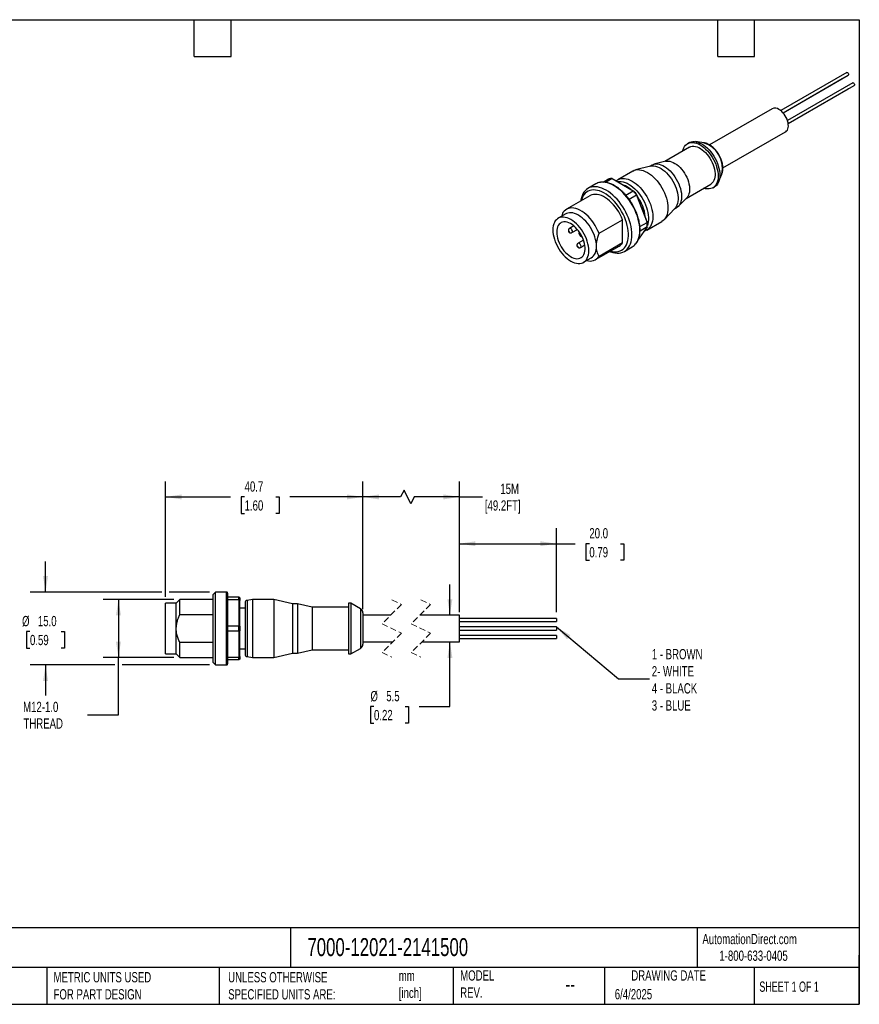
# Model space of a CAD drawing. Header units: millimetres. Extents: x 6 to 273, y 6 to 210.
# Tile 2 of 2: x 100 to 273, y 6 to 210. Entities that reach past the tile are written whole.
import ezdxf

# ---------------------------------------------------------------- set-up
doc = ezdxf.new("R2010")
doc.units = ezdxf.units.MM
doc.linetypes.add('SLD-Dashed', pattern=[1.905, 1.27, -0.635])
doc.linetypes.add('SLD-Solid', pattern=[0])
doc.layers.add('DIMENSIONS', color=140, linetype='SLD-Solid', lineweight=25)
doc.layers.add('TEXT', color=140, linetype='SLD-Solid', lineweight=25)
doc.styles.add('SLDTEXTSTYLE0', font='TXT', dxfattribs={"width": 0.7})
doc.styles.add('SLDTEXTSTYLE1', font='TXT', dxfattribs={"width": 0.65})
doc.dimstyles.new('SLDDIMSTYLE0', dxfattribs={"dimtxt": 2.158008, "dimasz": 3.302, "dimexe": 0, "dimexo": 0.0625, "dimgap": 0.539502, "dimtad": 0, "dimtih": 1, "dimtoh": 1, "dimdec": 1, "dimrnd": 1e-09, "dimzin": 12, "dimdsep": 46, "dimtxsty": 'SLDTEXTSTYLE0', "dimsah": 1, "dimcen": 0.09, "dimadec": 0, "dimazin": 3, "dimtfac": 1, "dimtdec": 1, "dimtofl": 0, "dimtmove": 0, "dimatfit": 3, "dimfxl": 0, "dimfrac": 2, "dimtolj": 1, "dimtzin": 12, "dimarcsym": 0})
doc.dimstyles.new('SLDDIMSTYLE2', dxfattribs={"dimtxt": 2.158008, "dimasz": 3.302, "dimexe": 0, "dimexo": 0.0625, "dimgap": 0.539502, "dimtad": 0, "dimtih": 1, "dimtoh": 1, "dimdec": 1, "dimrnd": 1e-09, "dimzin": 4, "dimdsep": 46, "dimtxsty": 'SLDTEXTSTYLE0', "dimsah": 1, "dimcen": 0.09, "dimadec": 0, "dimazin": 1, "dimtfac": 1, "dimtdec": 1, "dimtmove": 0, "dimatfit": 0, "dimfxl": 0, "dimfrac": 2, "dimtolj": 1, "dimtzin": 12, "dimarcsym": 0})
doc.dimstyles.new('SLDDIMSTYLE3', dxfattribs={"dimtxt": 2.158008, "dimasz": 3.302, "dimexe": 0, "dimexo": 0.0625, "dimgap": 0.539502, "dimtad": 0, "dimtih": 1, "dimtoh": 1, "dimdec": 1, "dimrnd": 1e-09, "dimzin": 12, "dimdsep": 46, "dimtxsty": 'SLDTEXTSTYLE0', "dimsah": 1, "dimcen": 0.09, "dimadec": 0, "dimazin": 3, "dimtfac": 1, "dimtdec": 1, "dimtmove": 0, "dimatfit": 0, "dimfxl": 0, "dimfrac": 2, "dimtolj": 1, "dimtzin": 12, "dimarcsym": 0})
doc.dimstyles.new('SLDDIMSTYLE4', dxfattribs={"dimtxt": 2.158008, "dimasz": 3.302, "dimexe": 0, "dimexo": 0.0625, "dimgap": 0.539502, "dimtad": 0, "dimtih": 1, "dimtoh": 1, "dimdec": 1, "dimrnd": 1e-09, "dimzin": 4, "dimdsep": 46, "dimtxsty": 'SLDTEXTSTYLE0', "dimsah": 1, "dimcen": 0.09, "dimadec": 0, "dimazin": 1, "dimtfac": 1, "dimtdec": 1, "dimtofl": 0, "dimtmove": 0, "dimatfit": 3, "dimfxl": 0, "dimfrac": 2, "dimtolj": 1, "dimtzin": 12, "dimarcsym": 0})
doc.dimstyles.new('SLDDIMSTYLE5', dxfattribs={"dimtxt": 0.18, "dimasz": 3.302, "dimexe": 0, "dimexo": 0.0625, "dimgap": 0, "dimtad": 0, "dimtih": 1, "dimtoh": 1, "dimdec": 0, "dimrnd": 1e-09, "dimzin": 0, "dimdsep": 46, "dimtxsty": 'Standard', "dimsah": 1, "dimcen": 0.09, "dimadec": 0, "dimazin": 0, "dimtfac": 3.302, "dimtdec": 0, "dimtofl": 0, "dimtmove": 0, "dimatfit": 3, "dimfxl": 0, "dimfrac": 2, "dimtolj": 1, "dimtzin": 0, "dimarcsym": 0})

# ---------------------------------------------------------------- blocks, each defined once
blk = doc.blocks.new('_D_1')
at = {"layer": 'DIMENSIONS'}
for p, q in [((129.96, 90.43), (129.96, 114.23)), ((170.66, 88.41), (170.66, 114.23)), ((129.96, 111.06), (143.34, 111.06)), ((146.26, 111.06), (145.54, 111.06)), ((145.54, 111.06), (145.54, 107.63)), ((152.67, 111.06), (153.4, 111.06)), ((153.4, 111.06), (153.4, 107.63)), ((170.66, 111.06), (155.6, 111.06)), ((145.54, 107.63), (146.26, 107.63)), ((153.4, 107.63), (152.67, 107.63))]:
    blk.add_line(p, q, dxfattribs=at)
for points in [[(129.96, 111.06), (133.27, 110.55), (133.27, 111.57)], [(170.66, 111.06), (167.36, 111.57), (167.36, 110.55)]]:
    blk.add_solid(points, dxfattribs=at)
at = {"layer": 'DIMENSIONS', "char_height": 2.117, "attachment_point": 1, "style": 'SLDTEXTSTYLE0'}
for s, insert in [('40.7', (146.26, 114.27)), ('1.60', (146.26, 110.36))]:
    blk.add_mtext(s, dxfattribs=dict(at, insert=insert))
blk = doc.blocks.new('_D_2')
at = {"layer": 'DIMENSIONS'}
for p, q in [((131.64, 89.91), (117.07, 89.91)), ((120.24, 89.91), (120.24, 77.91)), ((131.64, 77.91), (117.07, 77.91)), ((120.24, 66.07), (120.24, 77.91)), ((113.89, 66.07), (120.24, 66.07))]:
    blk.add_line(p, q, dxfattribs=at)
for points in [[(120.24, 89.91), (119.73, 86.6), (120.75, 86.6)], [(120.24, 77.91), (120.75, 81.21), (119.73, 81.21)]]:
    blk.add_solid(points, dxfattribs=at)
at = {"layer": 'DIMENSIONS', "char_height": 2.117, "attachment_point": 1, "style": 'SLDTEXTSTYLE0'}
for s, insert in [('M12-1.0', (100.57, 68.79)), ('THREAD', (100.65, 65.36))]:
    blk.add_mtext(s, dxfattribs=dict(at, insert=insert))
blk = doc.blocks.new('_D_3')
at = {"layer": 'DIMENSIONS'}
for p, q in [((105.2, 91.41), (105.2, 97.76)), ((129.2, 91.41), (102.02, 91.41)), ((138.99, 91.41), (130.73, 91.41)), ((101.99, 83.29), (101.27, 83.29)), ((101.27, 83.29), (101.27, 79.86)), ((108.4, 83.29), (109.13, 83.29)), ((109.13, 83.29), (109.13, 79.86)), ((101.27, 79.86), (101.99, 79.86)), ((109.13, 79.86), (108.4, 79.86)), ((119.48, 76.41), (102.02, 76.41)), ((105.2, 76.41), (105.2, 70.06)), ((138.99, 76.41), (121, 76.41))]:
    blk.add_line(p, q, dxfattribs=at)
for points in [[(105.2, 91.41), (105.7, 94.71), (104.69, 94.71)], [(105.2, 76.41), (104.69, 73.1), (105.7, 73.1)]]:
    blk.add_solid(points, dxfattribs=at)
at = {"layer": 'DIMENSIONS', "char_height": 2.117, "attachment_point": 1, "style": 'SLDTEXTSTYLE0'}
for s, insert in [('%%c', (100.36, 86.5)), ('15.0', (103.62, 86.5)), ('0.59', (101.99, 82.59))]:
    blk.add_mtext(s, dxfattribs=dict(at, insert=insert))
blk = doc.blocks.new('_D_4')
at = {"layer": 'DIMENSIONS'}
for p, q in [((170.66, 87.93), (170.66, 114.23)), ((190.58, 87.93), (190.58, 114.23)), ((179.14, 112.47), (178.43, 111.06)), ((180.55, 109.65), (179.14, 112.47)), ((178.43, 111.06), (170.66, 111.06)), ((181.25, 111.06), (180.55, 109.65)), ((190.58, 111.06), (181.25, 111.06)), ((190.58, 111.06), (195.34, 111.06))]:
    blk.add_line(p, q, dxfattribs=at)
for points in [[(170.66, 111.06), (173.97, 110.55), (173.97, 111.57)], [(190.58, 111.06), (187.27, 111.57), (187.27, 110.55)]]:
    blk.add_solid(points, dxfattribs=at)
at = {"layer": 'DIMENSIONS', "char_height": 2.117, "attachment_point": 1, "style": 'SLDTEXTSTYLE0'}
for s, insert in [('15M', (199.01, 113.79)), ('[49.2FT]', (195.82, 110.36))]:
    blk.add_mtext(s, dxfattribs=dict(at, insert=insert))
blk = doc.blocks.new('_D_5')
at = {"layer": 'DIMENSIONS'}
for p, q in [((188.61, 86.66), (188.61, 93.01)), ((188.61, 67.8), (188.61, 81.16)), ((172.95, 67.8), (172.23, 67.8)), ((172.23, 67.8), (172.23, 64.37)), ((179.36, 67.8), (180.09, 67.8)), ((180.09, 67.8), (180.09, 64.37)), ((182.26, 67.8), (188.61, 67.8)), ((172.23, 64.37), (172.95, 64.37)), ((180.09, 64.37), (179.36, 64.37))]:
    blk.add_line(p, q, dxfattribs=at)
for points in [[(188.61, 86.66), (189.12, 89.96), (188.1, 89.96)], [(188.61, 81.16), (188.1, 77.85), (189.12, 77.85)]]:
    blk.add_solid(points, dxfattribs=at)
at = {"layer": 'DIMENSIONS', "char_height": 2.117, "attachment_point": 1, "style": 'SLDTEXTSTYLE0'}
for s, insert in [('%%c', (172.22, 71.01)), ('5.5', (175.48, 71.01)), ('0.22', (172.95, 67.1))]:
    blk.add_mtext(s, dxfattribs=dict(at, insert=insert))
blk = doc.blocks.new('_D_6')
at = {"layer": 'DIMENSIONS'}
for p, q in [((190.58, 87.25), (190.58, 104.58)), ((210.58, 87.25), (210.58, 104.58)), ((190.58, 101.41), (210.58, 101.41)), ((210.58, 101.41), (214.45, 101.41)), ((217.37, 101.41), (216.64, 101.41)), ((216.64, 101.41), (216.64, 97.98)), ((223.78, 101.41), (224.51, 101.41)), ((224.51, 101.41), (224.51, 97.98)), ((216.64, 97.98), (217.37, 97.98)), ((224.51, 97.98), (223.78, 97.98))]:
    blk.add_line(p, q, dxfattribs=at)
for points in [[(190.58, 101.41), (193.88, 100.9), (193.88, 101.91)], [(210.58, 101.41), (207.27, 101.91), (207.27, 100.9)]]:
    blk.add_solid(points, dxfattribs=at)
at = {"layer": 'DIMENSIONS', "char_height": 2.117, "attachment_point": 1, "style": 'SLDTEXTSTYLE0'}
for s, insert in [('20.0', (217.37, 104.62)), ('0.79', (217.37, 100.71))]:
    blk.add_mtext(s, dxfattribs=dict(at, insert=insert))

msp = doc.modelspace()

# ---------------------------------------------------------------- linework, layer by layer
for p, q in [((270.46, 198.67), (256.84, 190.8)), ((257.32, 190.34), (270.78, 198.12)), ((257.32, 190.34), (269.55, 197.4)), ((269.55, 197.41), (269.55, 197.4)), ((271.7, 196.53), (258.24, 188.75)), ((258.39, 188.11), (272.02, 195.97)), ((258.39, 188.11), (270.78, 195.26)), ((270.79, 195.26), (270.78, 195.26)), ((255.11, 191.18), (242.16, 183.71)), ((244.91, 178.95), (257.86, 186.42)), ((238.02, 183.22), (232.92, 180.28)), ((237.95, 184.16), (237.59, 183.96)), ((240.95, 184.15), (239.25, 184.39)), ((229.99, 179.32), (226.86, 178.54)), ((230.24, 179.54), (229.75, 179.26)), ((233.13, 180.33), (230.69, 179.72)), ((226.33, 178.32), (223.22, 176.53)), ((244.04, 176.08), (244.69, 177.68)), ((218.72, 175.66), (217.09, 174.72)), ((220.19, 176.03), (221.35, 176.7)), ((222.05, 176.76), (220.7, 175.98)), ((222.05, 176.76), (226.43, 174.23)), ((237.32, 172.66), (242.42, 175.6)), ((242.84, 174.86), (243.2, 175.07)), ((217.49, 173.22), (212.65, 170.42)), ((224.89, 173.34), (226.43, 174.23)), ((227.12, 173.36), (225.58, 172.47)), ((227.12, 173.36), (229.31, 167.72)), ((229.31, 167.83), (227.16, 173.39)), ((235.72, 171.01), (237.47, 172.81)), ((234.85, 170.42), (235.34, 170.71)), ((212.49, 169.47), (210.93, 168.57)), ((211.93, 169.74), (211.71, 169.02)), ((232.78, 168.28), (235.02, 170.6)), ((214.16, 166.99), (213.27, 166.48)), ((219.36, 165.46), (224.2, 168.25)), ((224.2, 163.51), (224.2, 168.25)), ((229.31, 166.79), (227.47, 164.17)), ((227.8, 166.85), (229.31, 167.72)), ((229.31, 166.79), (227.83, 165.93)), ((229.22, 166.13), (232.33, 167.93)), ((229.33, 167.25), (229.33, 167.41)), ((213.77, 165.61), (214.9, 166.26)), ((228.7, 165.92), (228.82, 165.96)), ((216.17, 164.07), (215.04, 163.41)), ((215.54, 162.55), (216.43, 163.06)), ((218.65, 160.03), (223.49, 162.83)), ((224.2, 163.51), (219.36, 160.71)), ((224.59, 161.73), (226.22, 162.67)), ((216.18, 159.48), (217.74, 160.37)), ((132.91, 89.91), (132.16, 89.16)), ((139.76, 89.91), (132.91, 89.91)), ((132.91, 86.81), (132.91, 89.91)), ((140.26, 91.41), (139.76, 90.91)), ((139.76, 76.91), (139.76, 90.91)), ((142.56, 91.41), (140.26, 91.41)), ((140.26, 76.41), (140.26, 91.41)), ((142.56, 76.41), (142.56, 91.41)), ((142.76, 91.21), (142.76, 76.61)), ((142.76, 90.41), (145.06, 90.41)), ((145.06, 89.84), (142.76, 89.84)), ((145.06, 89.84), (145.06, 90.41)), ((145.06, 89.84), (145.06, 84.47)), ((145.26, 90.21), (145.26, 89.7)), ((145.26, 84.41), (145.26, 89.7)), ((147.86, 89.91), (146.78, 89.71)), ((146.78, 89.71), (146.78, 78.1)), ((152.27, 89.91), (147.86, 89.91)), ((147.86, 89.91), (147.86, 77.91)), ((156.16, 89.01), (152.27, 89.91)), ((152.27, 89.91), (152.27, 77.91)), ((132.16, 89.16), (129.96, 89.16)), ((129.96, 78.66), (129.96, 89.16)), ((132.16, 83.91), (132.16, 89.16)), ((146.36, 88.11), (145.26, 88.11)), ((146.36, 89.22), (146.36, 78.59)), ((157.16, 89.01), (156.16, 89.01)), ((156.16, 89.01), (156.16, 78.81)), ((160.2, 88.31), (157.16, 89.01)), ((157.16, 89.01), (157.16, 78.81)), ((167.66, 88.31), (160.2, 88.31)), ((160.2, 88.31), (160.2, 79.51)), ((168.16, 89.16), (167.66, 89.16)), ((167.66, 89.16), (167.66, 78.66)), ((170.16, 88), (168.16, 89.16)), ((168.16, 89.16), (168.16, 78.66)), ((170.16, 88), (170.16, 79.81)), ((132.91, 86.81), (139.76, 86.81)), ((170.66, 87.14), (170.66, 80.68)), ((176.41, 86.66), (170.66, 86.66)), ((190.58, 86.66), (182.41, 86.66)), ((190.58, 81.16), (190.58, 86.66)), ((210.58, 85.98), (190.58, 85.98)), ((210.58, 85.98), (210.58, 85.34)), ((132.16, 78.66), (132.16, 83.91)), ((142.76, 84.47), (145.06, 84.47)), ((145.06, 83.34), (142.76, 83.34)), ((145.06, 83.34), (145.06, 84.47)), ((145.06, 83.34), (145.06, 77.97)), ((145.26, 84.41), (145.26, 83.4)), ((145.26, 78.11), (145.26, 83.4)), ((190.58, 85.34), (210.58, 85.34)), ((210.58, 84.23), (190.58, 84.23)), ((190.58, 83.59), (210.58, 83.59)), ((210.58, 84.23), (210.58, 83.59)), ((210.58, 82.48), (190.58, 82.48)), ((190.58, 81.84), (210.58, 81.84)), ((210.58, 82.48), (210.58, 82.16)), ((210.58, 82.16), (210.58, 81.84)), ((132.91, 77.91), (132.91, 81)), ((139.76, 81), (132.91, 81)), ((145.26, 79.71), (146.36, 79.71)), ((157.16, 78.81), (160.2, 79.51)), ((160.2, 79.51), (167.66, 79.51)), ((168.16, 78.66), (170.16, 79.81)), ((170.66, 81.16), (176.84, 81.16)), ((182.84, 81.16), (190.58, 81.16)), ((129.96, 78.66), (132.16, 78.66)), ((132.16, 78.66), (132.91, 77.91)), ((132.91, 77.91), (139.76, 77.91)), ((142.76, 77.97), (145.06, 77.97)), ((145.06, 77.41), (142.76, 77.41)), ((145.06, 77.41), (145.06, 77.97)), ((145.26, 78.11), (145.26, 77.61)), ((146.78, 78.1), (147.86, 77.91)), ((147.86, 77.91), (152.27, 77.91)), ((152.27, 77.91), (156.16, 78.81)), ((156.16, 78.81), (157.16, 78.81)), ((167.66, 78.66), (168.16, 78.66)), ((139.76, 76.91), (140.26, 76.41)), ((140.26, 76.41), (142.56, 76.41))]:
    msp.add_line(p, q)
at = {"color": 7, "linetype": 'SLD-Dashed', "lineweight": 18}
for p, q in [((176.62, 89.83), (178.62, 88.87)), ((182.62, 89.83), (184.62, 88.87)), ((178.62, 88.87), (174.62, 84.87)), ((184.62, 88.87), (180.62, 84.87)), ((174.62, 84.87), (178.62, 82.94)), ((180.62, 84.87), (184.62, 82.94)), ((178.62, 82.94), (174.62, 78.94)), ((184.62, 82.94), (180.62, 78.94)), ((174.62, 78.94), (176.62, 77.98)), ((180.62, 78.94), (182.62, 77.98))]:
    msp.add_line(p, q, dxfattribs=at)
at = {"flags": 128}
for points in [[(270.46, 198.67), (270.54, 198.68), (270.62, 198.65), (270.71, 198.58), (270.78, 198.49), (270.83, 198.37), (270.85, 198.26), (270.83, 198.17), (270.78, 198.12), (270.78, 198.12)], [(271.7, 196.53), (271.77, 196.54), (271.86, 196.51)], [(271.86, 196.51), (271.95, 196.44), (272.02, 196.34), (272.07, 196.23), (272.09, 196.12), (272.07, 196.03), (272.02, 195.97), (272.02, 195.97)], [(257.86, 186.42), (257.88, 186.43), (258.06, 186.58), (258.21, 186.78), (258.32, 187.01), (258.39, 187.29), (258.42, 187.6), (258.41, 187.93), (258.36, 188.28), (258.27, 188.65), (258.14, 189.01), (257.98, 189.37), (257.78, 189.72), (257.55, 190.05), (257.31, 190.36), (257.04, 190.63), (256.76, 190.86), (256.48, 191.05)], [(236.59, 182.4), (236.59, 182.4), (236.69, 182.77), (236.83, 183.11), (237, 183.41), (237.21, 183.67), (237.46, 183.87), (237.73, 184.03), (238.04, 184.14), (238.36, 184.2), (238.71, 184.2), (239.07, 184.15), (239.45, 184.05), (239.83, 183.9), (240.22, 183.7), (240.61, 183.45), (240.99, 183.16), (241.36, 182.83), (241.73, 182.46), (242.07, 182.05), (242.4, 181.62), (242.7, 181.16), (242.98, 180.69), (243.22, 180.2), (243.43, 179.7), (243.61, 179.2), (243.75, 178.7), (243.85, 178.21), (243.91, 177.73), (243.93, 177.27), (243.91, 176.83), (243.85, 176.42), (243.75, 176.05), (243.61, 175.71), (243.43, 175.41), (243.22, 175.16), (242.98, 174.95), (242.7, 174.79), (242.4, 174.68), (242.07, 174.63), (241.73, 174.62), (241.36, 174.67), (240.99, 174.77), (240.99, 174.77)], [(237.95, 184.16), (238.09, 184.24), (238.39, 184.34), (238.71, 184.4), (239.06, 184.4), (239.42, 184.36), (239.8, 184.25), (240.18, 184.1), (240.57, 183.9), (240.96, 183.66), (241.34, 183.36), (241.72, 183.03), (242.08, 182.66), (242.43, 182.26), (242.75, 181.82), (243.06, 181.37), (243.33, 180.89), (243.57, 180.4), (243.79, 179.9), (243.96, 179.4), (244.1, 178.9), (244.2, 178.41), (244.26, 177.93), (244.28, 177.47), (244.26, 177.04), (244.2, 176.63), (244.1, 176.25), (243.96, 175.91), (243.79, 175.62), (243.57, 175.36), (243.33, 175.15), (243.2, 175.07)], [(238.02, 183.22), (238.05, 183.24), (238.32, 183.35), (238.61, 183.42), (238.92, 183.43), (239.26, 183.38), (239.6, 183.29), (239.95, 183.14), (240.31, 182.95), (240.66, 182.71), (241.01, 182.43), (241.35, 182.11), (241.67, 181.75), (241.97, 181.36), (242.25, 180.95), (242.51, 180.52), (242.73, 180.07), (242.93, 179.61), (243.08, 179.16), (243.2, 178.7), (243.28, 178.25), (243.32, 177.82), (243.32, 177.41), (243.28, 177.03), (243.2, 176.68), (243.08, 176.36), (242.93, 176.08), (242.73, 175.85), (242.51, 175.66), (242.42, 175.6)], [(229.99, 179.32), (230.01, 179.32), (230.34, 179.37), (230.68, 179.36), (231.04, 179.31), (231.42, 179.2), (231.8, 179.03), (232.18, 178.82), (232.56, 178.57), (232.94, 178.27), (233.31, 177.93), (233.66, 177.55), (234, 177.14), (234.31, 176.71), (234.6, 176.25), (234.86, 175.77), (235.09, 175.28), (235.29, 174.79), (235.44, 174.29), (235.56, 173.8), (235.65, 173.32), (235.69, 172.86), (235.69, 172.42), (235.65, 172), (235.56, 171.61), (235.44, 171.26), (235.29, 170.95), (235.09, 170.68), (235.02, 170.6)], [(230.24, 179.54), (230.42, 179.63), (230.72, 179.73), (231.05, 179.78), (231.39, 179.77), (231.75, 179.71), (232.12, 179.6), (232.51, 179.44), (232.89, 179.23), (233.27, 178.98), (233.65, 178.68), (234.02, 178.34), (234.37, 177.96), (234.71, 177.55), (235.02, 177.12), (235.31, 176.66), (235.57, 176.18), (235.8, 175.69), (235.99, 175.2), (236.15, 174.7), (236.27, 174.21), (236.35, 173.73), (236.39, 173.27), (236.39, 172.83), (236.35, 172.41), (236.27, 172.02), (236.15, 171.67), (235.99, 171.36), (235.8, 171.09), (235.57, 170.86), (235.34, 170.71)], [(233.13, 180.33), (233.33, 180.37), (233.64, 180.38), (233.98, 180.34), (234.32, 180.24), (234.67, 180.1), (235.03, 179.9), (235.38, 179.66), (235.73, 179.38), (236.07, 179.06), (236.39, 178.7), (236.69, 178.32), (236.97, 177.9), (237.23, 177.47), (237.45, 177.02), (237.65, 176.57), (237.8, 176.11), (237.92, 175.65), (238, 175.21), (238.04, 174.78), (238.04, 174.36), (238, 173.98), (237.92, 173.63), (237.8, 173.31), (237.65, 173.03), (237.47, 172.81)], [(222.87, 176.27), (222.94, 176.33), (223.22, 176.53), (223.53, 176.67), (223.86, 176.76), (224.22, 176.8), (224.59, 176.79), (224.99, 176.73), (225.39, 176.61), (225.8, 176.44), (226.22, 176.23), (226.63, 175.96), (227.04, 175.66), (227.45, 175.31), (227.84, 174.92), (228.22, 174.5), (228.57, 174.04), (228.91, 173.56), (229.22, 173.06), (229.5, 172.54), (229.74, 172.01), (229.96, 171.48), (230.14, 170.94), (230.28, 170.41), (230.38, 169.88), (230.44, 169.37), (230.46, 168.88), (230.44, 168.41), (230.38, 167.97), (230.28, 167.56), (230.14, 167.19), (229.96, 166.86), (229.74, 166.57), (229.5, 166.33), (229.22, 166.13), (228.91, 165.99), (228.82, 165.96)], [(226.33, 178.32), (226.64, 178.47), (226.97, 178.56), (227.33, 178.6), (227.71, 178.59), (228.1, 178.53), (228.5, 178.41), (228.91, 178.24), (229.33, 178.03), (229.75, 177.76), (230.16, 177.45), (230.56, 177.1), (230.95, 176.72), (231.33, 176.29), (231.69, 175.84), (232.02, 175.36), (232.33, 174.86), (232.61, 174.34), (232.86, 173.81), (233.07, 173.28), (233.25, 172.74), (233.39, 172.2), (233.49, 171.68), (233.55, 171.17), (233.57, 170.68), (233.55, 170.21), (233.49, 169.77), (233.39, 169.36), (233.25, 168.99), (233.07, 168.66), (232.86, 168.37), (232.61, 168.12), (232.33, 167.93), (232.33, 167.93)], [(221.59, 161.73), (221.76, 161.66), (222.22, 161.52), (222.66, 161.43), (223.08, 161.38), (223.49, 161.39), (223.88, 161.45), (224.25, 161.57), (224.59, 161.73), (224.91, 161.95), (225.19, 162.21), (225.44, 162.51), (225.65, 162.86), (225.83, 163.26), (225.97, 163.68), (226.07, 164.15), (226.13, 164.64), (226.15, 165.17), (226.13, 165.71), (226.07, 166.28), (225.97, 166.85), (225.83, 167.44), (225.65, 168.04), (225.44, 168.64), (225.19, 169.23), (224.91, 169.82), (224.59, 170.39), (224.25, 170.95), (223.88, 171.49), (223.49, 172), (223.08, 172.48), (222.66, 172.93), (222.22, 173.35), (221.76, 173.73), (221.3, 174.06), (220.84, 174.35), (220.38, 174.59), (219.92, 174.79), (219.47, 174.93), (219.03, 175.03), (218.6, 175.07), (218.19, 175.06), (217.8, 175), (217.43, 174.89), (217.09, 174.72), (216.78, 174.51), (216.5, 174.25), (216.25, 173.94), (216.04, 173.59), (215.86, 173.2), (215.72, 172.77), (215.62, 172.31), (215.59, 172.12)], [(226.92, 163.26), (227.06, 163.45), (227.28, 163.8), (227.45, 164.19), (227.59, 164.62), (227.69, 165.09), (227.75, 165.58), (227.77, 166.1), (227.75, 166.65), (227.69, 167.21), (227.59, 167.79), (227.45, 168.38), (227.28, 168.98), (227.06, 169.58), (226.81, 170.17), (226.53, 170.76), (226.22, 171.33), (225.88, 171.89), (225.51, 172.43), (225.12, 172.94), (224.71, 173.42), (224.28, 173.87), (223.84, 174.29), (223.39, 174.67), (222.93, 175), (222.47, 175.29), (222.01, 175.53), (221.55, 175.73), (221.1, 175.87), (220.66, 175.97), (220.23, 176.01), (219.82, 176), (219.57, 175.97)], [(223.12, 176.14), (223.22, 176.16), (223.57, 176.19), (223.95, 176.17), (224.34, 176.09), (224.74, 175.97), (225.14, 175.79), (225.55, 175.57), (225.96, 175.3), (226.36, 174.98), (226.76, 174.63), (227.14, 174.23), (227.5, 173.81), (227.85, 173.35), (228.17, 172.87), (228.46, 172.37), (228.72, 171.86), (228.95, 171.34), (229.15, 170.81), (229.31, 170.28), (229.43, 169.76), (229.51, 169.25), (229.55, 168.75), (229.55, 168.28), (229.51, 167.83), (229.43, 167.42), (229.33, 167.08)], [(221.69, 161.79), (221.72, 161.78), (222.15, 161.68), (222.56, 161.64), (222.96, 161.64), (223.34, 161.71), (223.7, 161.82), (224.03, 161.98), (224.33, 162.2), (224.6, 162.46), (224.83, 162.77), (225.03, 163.12), (225.19, 163.52), (225.31, 163.95), (225.39, 164.41), (225.43, 164.91), (225.43, 165.43), (225.39, 165.97), (225.31, 166.53), (225.19, 167.1), (225.03, 167.68), (224.83, 168.26), (224.6, 168.84), (224.33, 169.41), (224.03, 169.97), (223.7, 170.52), (223.34, 171.04), (222.96, 171.54), (222.56, 172.01), (222.15, 172.45), (221.72, 172.85), (221.27, 173.21), (220.83, 173.53), (220.38, 173.8), (219.93, 174.03), (219.48, 174.2), (219.05, 174.32), (218.62, 174.39), (218.21, 174.41), (217.82, 174.38), (217.45, 174.29), (217.11, 174.15), (216.8, 173.96), (216.51, 173.72), (216.26, 173.43), (216.04, 173.1), (215.86, 172.73), (215.72, 172.32), (215.69, 172.18)], [(224.2, 168.25), (223.97, 168.8), (223.71, 169.35), (223.42, 169.88), (223.09, 170.39), (222.74, 170.88), (222.36, 171.34), (221.96, 171.76), (221.55, 172.15), (221.13, 172.49), (220.7, 172.79), (220.27, 173.04), (219.85, 173.24), (219.42, 173.38), (219.01, 173.47), (218.62, 173.5), (218.24, 173.48), (217.89, 173.4), (217.56, 173.26), (217.49, 173.22)], [(219.36, 165.46), (219.13, 166.01), (218.87, 166.55), (218.57, 167.09), (218.25, 167.6), (217.89, 168.09), (217.52, 168.54), (217.12, 168.97), (216.71, 169.35), (216.29, 169.7), (215.86, 170), (215.43, 170.24), (215, 170.44), (214.58, 170.58), (214.17, 170.67), (213.77, 170.7), (213.4, 170.68), (213.05, 170.6), (212.72, 170.46), (212.42, 170.27), (212.16, 170.03), (211.93, 169.74)], [(209.85, 166.17), (209.87, 165.71), (209.93, 165.23), (210.03, 164.74), (210.17, 164.24), (210.34, 163.73), (210.56, 163.24), (210.8, 162.75), (211.08, 162.27), (211.38, 161.81), (211.7, 161.38), (212.05, 160.98), (212.41, 160.61), (212.79, 160.27), (213.17, 159.98), (213.56, 159.74), (213.95, 159.54), (214.33, 159.38), (214.71, 159.28), (215.07, 159.23), (215.42, 159.24), (215.74, 159.29), (216.04, 159.4), (216.32, 159.56), (216.56, 159.77), (216.77, 160.02), (216.95, 160.32), (217.09, 160.66), (217.19, 161.03), (217.25, 161.44), (217.27, 161.88), (217.25, 162.34), (217.19, 162.82), (217.09, 163.31), (216.95, 163.81), (216.77, 164.31), (216.56, 164.81), (216.32, 165.3), (216.04, 165.77), (215.74, 166.23), (215.42, 166.66), (215.07, 167.07), (214.71, 167.44), (214.33, 167.77), (213.95, 168.06), (213.56, 168.31), (213.17, 168.51), (212.79, 168.66), (212.41, 168.76), (212.05, 168.81), (211.7, 168.81), (211.38, 168.75), (211.08, 168.64), (210.8, 168.48), (210.56, 168.28), (210.34, 168.02), (210.17, 167.72), (210.03, 167.39), (209.93, 167.01), (209.87, 166.6), (209.85, 166.17)], [(218.83, 162.78), (218.81, 163.24), (218.75, 163.72), (218.65, 164.21), (218.51, 164.71), (218.33, 165.21), (218.12, 165.71), (217.87, 166.2), (217.6, 166.67), (217.3, 167.13), (216.97, 167.56), (216.63, 167.97), (216.26, 168.34), (215.89, 168.67), (215.5, 168.96), (215.12, 169.21), (214.73, 169.41), (214.34, 169.56), (213.97, 169.66), (213.61, 169.71), (213.26, 169.7), (212.93, 169.65), (212.63, 169.54), (212.49, 169.47)], [(210.63, 165.72), (210.65, 165.3), (210.71, 164.87), (210.81, 164.43), (210.95, 163.98), (211.13, 163.53), (211.34, 163.09), (211.58, 162.67), (211.85, 162.26), (212.14, 161.87), (212.46, 161.52), (212.79, 161.2), (213.13, 160.92), (213.47, 160.69), (213.82, 160.5), (214.16, 160.36), (214.5, 160.27), (214.82, 160.23), (215.13, 160.25), (215.41, 160.32), (215.67, 160.45), (215.89, 160.62), (216.09, 160.84), (216.24, 161.11), (216.37, 161.41), (216.45, 161.76), (216.49, 162.13), (216.49, 162.53), (216.45, 162.95), (216.37, 163.39), (216.24, 163.84), (216.09, 164.29), (215.89, 164.73), (215.67, 165.17), (215.41, 165.59), (215.13, 165.98), (214.82, 166.35), (214.5, 166.69), (214.16, 166.99), (213.82, 167.25), (213.47, 167.46), (213.13, 167.62), (212.79, 167.74), (212.46, 167.8), (212.14, 167.81), (211.85, 167.76), (211.58, 167.67), (211.34, 167.52), (211.13, 167.32), (210.95, 167.08), (210.81, 166.79), (210.71, 166.46), (210.65, 166.11), (210.63, 165.72)], [(213.17, 165.88), (213.17, 165.89), (213.18, 165.9), (213.19, 165.9), (213.21, 165.9), (213.22, 165.89), (213.23, 165.87), (213.24, 165.86), (213.24, 165.84), (213.24, 165.82), (213.23, 165.82), (213.22, 165.81), (213.21, 165.82), (213.19, 165.83), (213.18, 165.84), (213.17, 165.86), (213.17, 165.88)], [(213.77, 165.61), (213.79, 165.62), (213.86, 165.71), (213.88, 165.84), (213.86, 165.99), (213.79, 166.15), (213.7, 166.29), (213.59, 166.41), (213.46, 166.48), (213.35, 166.5), (213.27, 166.48)], [(215.9, 164.71), (215.88, 164.7), (215.75, 164.73), (215.62, 164.81), (215.5, 164.93), (215.39, 165.08), (215.31, 165.25), (215.27, 165.42), (215.27, 165.57), (215.31, 165.69), (215.32, 165.71)], [(214.94, 162.82), (214.94, 162.83), (214.95, 162.84), (214.96, 162.84), (214.97, 162.84), (214.99, 162.83), (215, 162.81), (215.01, 162.79), (215.01, 162.78), (215.01, 162.76), (215, 162.75), (214.99, 162.75), (214.97, 162.76), (214.96, 162.77), (214.95, 162.78), (214.94, 162.8), (214.94, 162.82)], [(215.54, 162.55), (215.56, 162.56), (215.62, 162.65), (215.65, 162.78), (215.62, 162.93), (215.56, 163.09), (215.47, 163.23), (215.35, 163.35), (215.23, 163.42), (215.12, 163.44), (215.04, 163.41)], [(145.06, 90.41), (145.18, 90.29), (145.26, 90.21)], [(145.26, 77.61), (145.15, 77.49), (145.06, 77.41)]]:
    msp.add_lwpolyline(points, dxfattribs=at)
for centre, radius, start, end in [((255.68, 189.94), 1.37, 53.9518, 114.7377), ((239.33, 178.9), 5.49, 347.1164, 72.8782), ((220.02, 173.4), 2.61, 99.8993, 119.7738), ((221.96, 173.86), 2.9, 88.2022, 102.0169), ((222.71, 170.72), 4.98, 49.5904, 70.415), ((217.72, 166.52), 11.63, 36.0579, 41.5313), ((218.04, 166.7), 11.31, 36.2804, 41.3088), ((220.7, 168.11), 8.24, 5.4395, 36.9719), ((222.37, 167.41), 6.96, 0.0309, 3.5061), ((222.54, 167.26), 6.78, 356.0789, 3.9211), ((216.23, 162.5), 2.61, 305.3259, 5.9863), ((222.41, 164.67), 2.13, 300.35, 327.0881), ((224.92, 164.91), 2.59, 300.152, 320.5323), ((217.5, 161.98), 2.25, 252.2149, 325.6138), ((142.56, 91.21), 0.2, 359.9998, 90.0002), ((146.86, 89.22), 0.5, 100.0001, 179.9999), ((169.66, 87.14), 1, 0, 60), ((169.66, 80.68), 1, 300, 360), ((146.86, 78.59), 0.5, 180.0001, 259.9999), ((142.56, 76.61), 0.2, 269.9998, 0.0002)]:
    msp.add_arc(centre, radius, start, end)
for points, knots in [([(244.69, 177.69), (244.71, 177.75), (244.78, 177.91), (244.85, 178.21), (244.91, 178.59), (244.92, 178.99), (244.89, 179.41), (244.82, 179.84), (244.71, 180.28), (244.57, 180.71), (244.39, 181.14), (244.18, 181.56), (243.94, 181.96), (243.67, 182.34), (243.38, 182.69), (243.07, 183.02), (242.73, 183.32), (242.38, 183.58), (242.02, 183.8), (241.64, 183.98), (241.29, 184.1), (241.06, 184.13), (240.97, 184.15)], [0, 0, 0, 0, 0.023407, 0.072006, 0.122177, 0.173612, 0.225808, 0.278242, 0.330568, 0.382693, 0.434631, 0.48645, 0.538244, 0.59011, 0.642132, 0.694423, 0.747087, 0.800202, 0.853773, 0.907635, 0.961238, 1, 1, 1, 1]), ([(226.95, 163.3), (226.99, 163.34), (227.11, 163.48), (227.27, 163.75), (227.46, 164.12), (227.61, 164.52), (227.72, 164.95), (227.79, 165.42), (227.83, 165.91), (227.83, 166.42), (227.8, 166.95), (227.73, 167.5), (227.62, 168.06), (227.47, 168.62), (227.3, 169.19), (227.09, 169.76), (226.84, 170.32), (226.57, 170.87), (226.27, 171.42), (225.95, 171.95), (225.6, 172.46), (225.23, 172.94), (224.84, 173.41), (224.43, 173.84), (224.01, 174.24), (223.58, 174.61), (223.15, 174.94), (222.7, 175.23), (222.26, 175.48), (221.81, 175.68), (221.37, 175.84), (220.94, 175.95), (220.51, 176.02), (220.1, 176.04), (219.8, 176.02), (219.64, 175.99), (219.61, 175.98)], [0, 0, 0, 0, 0.01286, 0.042914, 0.073135, 0.103519, 0.134034, 0.164641, 0.195302, 0.225987, 0.256675, 0.287355, 0.31802, 0.34867, 0.379306, 0.409929, 0.440543, 0.471151, 0.501755, 0.532358, 0.562964, 0.593575, 0.624195, 0.654828, 0.685475, 0.71614, 0.746826, 0.777533, 0.808259, 0.839, 0.869742, 0.90046, 0.931121, 0.961685, 0.992106, 1, 1, 1, 1]), ([(213.27, 166.47), (213.24, 166.45), (213.16, 166.4), (213.08, 166.28), (213.04, 166.16), (213.03, 166.03), (213.06, 165.9), (213.12, 165.77), (213.22, 165.66), (213.34, 165.59), (213.47, 165.54), (213.62, 165.55), (213.72, 165.57), (213.77, 165.61), (213.77, 165.61)], [0, 0, 0, 0, 0.088502, 0.17887, 0.261973, 0.342171, 0.424352, 0.515915, 0.615395, 0.70698, 0.797452, 0.890662, 0.986018, 1, 1, 1, 1]), ([(218.83, 162.78), (218.83, 163.16), (218.87, 163.56), (219.04, 164.44), (219.17, 164.91), (219.36, 165.46)], [0, 0, 0, 0, 0.5, 0.5, 1, 1, 1, 1]), ([(215.04, 163.41), (215.02, 163.4), (214.95, 163.36), (214.88, 163.27), (214.82, 163.14), (214.8, 163.02), (214.81, 162.89), (214.86, 162.76), (214.94, 162.64), (215.06, 162.55), (215.19, 162.49), (215.34, 162.48), (215.46, 162.5), (215.52, 162.54), (215.54, 162.55)], [0, 0, 0, 0, 0.051798, 0.146194, 0.231491, 0.312278, 0.392965, 0.47979, 0.582535, 0.67657, 0.766565, 0.858743, 0.953488, 1, 1, 1, 1]), ([(219.36, 160.71), (219.17, 161.04), (219.04, 161.37), (218.87, 162.05), (218.83, 162.4), (218.83, 162.78)], [0, 0, 0, 0, 0.5, 0.5, 1, 1, 1, 1]), ([(145.26, 89.7), (145.23, 89.72), (145.16, 89.77), (145.09, 89.82), (145.06, 89.84)], [0, 0, 0, 0, 0.5583436, 1, 1, 1, 1]), ([(132.16, 83.91), (132.18, 84.17), (132.2, 84.7), (132.37, 85.44), (132.61, 86.15), (132.81, 86.59), (132.91, 86.81)], [0, 0, 0, 0, 0.259394, 0.527683, 0.753559, 1, 1, 1, 1]), ([(132.91, 81), (132.78, 81.29), (132.54, 81.83), (132.31, 82.6), (132.19, 83.29), (132.17, 83.7), (132.16, 83.91)], [0, 0, 0, 0, 0.309724, 0.589138, 0.796413, 1, 1, 1, 1]), ([(145.06, 84.47), (145.1, 84.46), (145.17, 84.44), (145.23, 84.42), (145.26, 84.41)], [0, 0, 0, 0, 0.561925, 1, 1, 1, 1]), ([(145.26, 83.4), (145.23, 83.39), (145.16, 83.37), (145.09, 83.35), (145.06, 83.34)], [0, 0, 0, 0, 0.558075, 1, 1, 1, 1]), ([(145.06, 77.97), (145.1, 78), (145.17, 78.05), (145.23, 78.09), (145.26, 78.11)], [0, 0, 0, 0, 0.5616566, 1, 1, 1, 1])]:
    msp.add_open_spline(points, degree=3, knots=knots)
for points in [[(226.43, 174.23), (226.46, 174.21), (226.5, 174.19), (226.54, 174.17)], [(227.16, 173.39), (227.15, 173.38), (227.13, 173.37), (227.12, 173.36)], [(229.31, 167.72), (229.31, 167.76), (229.31, 167.8), (229.31, 167.83)]]:
    msp.add_open_spline(points, degree=3)
at = {"layer": 'TEXT'}
for p, q in [((6.35, 209.55), (273.05, 209.55)), ((135.89, 201.93), (135.89, 209.55)), ((143.51, 201.93), (143.51, 209.55)), ((243.84, 201.93), (243.84, 209.55)), ((251.46, 201.93), (251.46, 209.55)), ((273.05, 209.55), (273.05, 6.35)), ((135.89, 201.93), (143.51, 201.93)), ((243.84, 201.93), (251.46, 201.93)), ((273.05, 22.13), (6.35, 22.13)), ((155.76, 22.13), (155.76, 13.97)), ((239.58, 22.13), (239.58, 13.97)), ((273.05, 6.35), (273.05, 16.51)), ((273.05, 13.97), (6.35, 13.97)), ((105.48, 13.97), (105.48, 6.35)), ((141, 13.97), (141, 6.35)), ((189.3, 13.97), (189.3, 6.35)), ((220.47, 13.97), (220.47, 6.35)), ((251.35, 13.97), (251.35, 6.35)), ((6.35, 6.35), (273.05, 6.35))]:
    msp.add_line(p, q, dxfattribs=at)

# ---------------------------------------------------------------- texts
for s, insert, char_height, attachment_point, style in [('1 - BROWN^J2- WHITE^J4 - BLACK^J3 - BLUE', (230.25, 79.67), 2.1167, 1, 'SLDTEXTSTYLE0'), ('AutomationDirect.com', (240.69, 20.88), 2.1167, 1, 'SLDTEXTSTYLE0'), ('MURRELEKTRONIK CONNECTION CABLE', (7.97, 20.01), 3.7042, 1, 'SLDTEXTSTYLE0'), ('7000-12021-2141500', (159.21, 20.01), 3.7042, 1, 'SLDTEXTSTYLE0'), ('1-800-633-0405', (244.19, 17.44), 2.1167, 1, 'SLDTEXTSTYLE0'), ('METRIC UNITS USED ^JFOR PART DESIGN', (106.85, 13), 2.1167, 1, 'SLDTEXTSTYLE0'), ('UNLESS OTHERWISE ^JSPECIFIED UNITS ARE:', (142.87, 13), 2.1167, 1, 'SLDTEXTSTYLE0'), ('mm^J[inch]', (178.06, 13.3), 2.117, 1, 'SLDTEXTSTYLE0'), ('MODEL ^JREV.', (190.73, 13.36), 2.1167, 1, 'SLDTEXTSTYLE0'), ('DRAWING DATE', (233.73, 13.36), 2.1167, 2, 'SLDTEXTSTYLE0'), ('--', (212.43, 12.11), 3.175, 1, 'SLDTEXTSTYLE0'), ('SHEET 1 OF 1', (252.44, 11.05), 2.1167, 1, 'SLDTEXTSTYLE1'), ('6/4/2025', (222.61, 9.5), 2.117, 1, 'SLDTEXTSTYLE0')]:
    msp.add_mtext(s, dxfattribs=dict(at, insert=insert, char_height=char_height, attachment_point=attachment_point, style=style))

# ---------------------------------------------------------------- dimensions: what is measured, and where the dimension line sits
at = {"layer": 'DIMENSIONS'}
for base, p1, p2, dimstyle, picture, middle in [((129.96, 111.06), (170.66, 87.14), (129.96, 89.16), 'SLDDIMSTYLE0', '_D_1', (149.47, 111.06)), ((190.58, 101.41), (210.58, 85.98), (190.58, 85.98), 'SLDDIMSTYLE4', '_D_6', (220.58, 101.41))]:
    dim = msp.add_linear_dim(base=base, p1=p1, p2=p2, dimstyle=dimstyle, dxfattribs=at)
    dim.commit()
    dim.dimension.update_dxf_attribs({"geometry": picture, "text_midpoint": middle, "dimtype": 160})
dim = msp.add_linear_dim(base=(170.66, 111.06), p1=(190.58, 86.66), p2=(170.66, 86.66), text='15M\\P[49.2FT]', dimstyle='SLDDIMSTYLE0', dxfattribs=at)
dim.commit()
dim.dimension.update_dxf_attribs({"geometry": '_D_4', "text_midpoint": (201.99, 111.06), "dimtype": 160})
for base, p1, p2, text, dimstyle, picture, middle in [((105.2, 91.41), (140.26, 76.41), (140.26, 91.41), '%%c<>', 'SLDDIMSTYLE2', '_D_3', (105.2, 83.29)), ((188.61, 81.16), (190.58, 86.66), (190.58, 81.16), '%%c<>', 'SLDDIMSTYLE3', '_D_5', (188.61, 67.8)), ((120.24, 77.91), (132.91, 89.91), (132.91, 77.91), 'M12-1.0\\PTHREAD', 'SLDDIMSTYLE0', '_D_2', (120.24, 66.07))]:
    dim = msp.add_linear_dim(base=base, p1=p1, p2=p2, angle=90, text=text, dimstyle=dimstyle, dxfattribs=at)
    dim.commit()
    dim.dimension.update_dxf_attribs({"geometry": picture, "text_midpoint": middle, "dimtype": 160})

# ---------------------------------------------------------------- leaders
at = {"layer": 'TEXT'}
msp.add_leader([(210.58, 84.23), (223.4, 73.52), (229.75, 73.52)], dimstyle='SLDDIMSTYLE5', dxfattribs=at)

doc.saveas('drawing.dxf')
